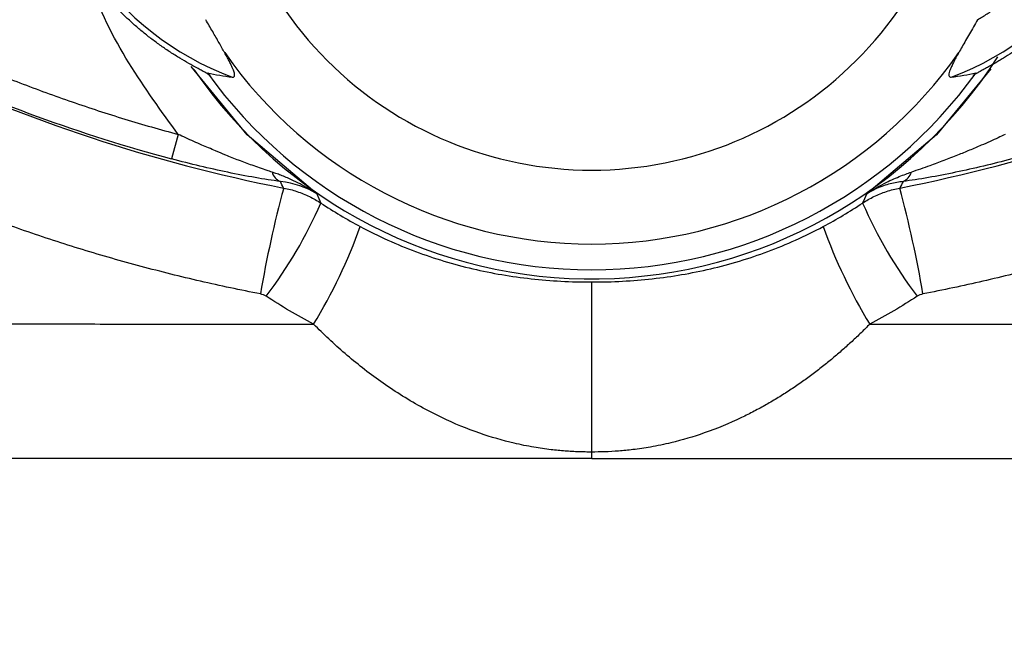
# Model space of a CAD drawing. Header units: millimetres. Extents: x 0 to 864, y 0 to 559.
# Tile 5 of 55: x 140 to 160, y 134 to 146. Entities that reach past the tile are written whole.
import ezdxf

# ---------------------------------------------------------------- set-up
doc = ezdxf.new("R2010")
doc.units = ezdxf.units.MM
doc.layers.add('DIMENSIONS', color=140, linetype='Continuous', lineweight=25)
doc.styles.add('SLDTEXTSTYLE0', font='TXT', dxfattribs={"width": 0.75})
doc.dimstyles.new('SLDDIMSTYLE0', dxfattribs={"dimtxt": 6, "dimasz": 6, "dimexe": 0, "dimexo": 0.0625, "dimgap": 1.5, "dimtad": 0, "dimtih": 1, "dimtoh": 1, "dimdec": 1, "dimrnd": 1e-09, "dimzin": 4, "dimdsep": 46, "dimtxsty": 'SLDTEXTSTYLE0', "dimsah": 1, "dimcen": 0.09, "dimadec": 0, "dimazin": 1, "dimtfac": 1, "dimtdec": 1, "dimtofl": 0, "dimtmove": 0, "dimatfit": 3, "dimfxl": 0, "dimfrac": 2, "dimtolj": 1, "dimtzin": 12, "dimarcsym": 0})

# ---------------------------------------------------------------- blocks, each defined once
blk = doc.blocks.new('_D_3')
at = {"layer": 'DIMENSIONS'}
for p, q in [((100.64, 172.453), (100.64, 111.398)), ((202.64, 172.453), (202.64, 111.398)), ((143.882, 115.456), (142.053, 115.456)), ((142.053, 115.456), (142.053, 105.931)), ((159.398, 115.456), (161.226, 115.456)), ((161.226, 115.456), (161.226, 105.931)), ((100.64, 114.573), (139.009, 114.573)), ((202.64, 114.573), (164.271, 114.573)), ((142.053, 105.931), (143.882, 105.931)), ((161.226, 105.931), (159.398, 105.931))]:
    blk.add_line(p, q, dxfattribs=at)
for points in [[(100.64, 114.573), (106.64, 113.65), (106.64, 115.496)], [(202.64, 114.573), (196.64, 115.496), (196.64, 113.65)]]:
    blk.add_solid(points, dxfattribs=at)
at = {"layer": 'DIMENSIONS', "char_height": 6, "attachment_point": 1, "style": 'SLDTEXTSTYLE0'}
for s, insert in [('102.0', (141.665, 124.409)), ('4.02', (143.882, 113.666))]:
    blk.add_mtext(s, dxfattribs=dict(at, insert=insert))

msp = doc.modelspace()

# ---------------------------------------------------------------- linework, layer by layer
for p, q in [((143.523, 143.581), (143.394, 143.1)), ((151.64, 137.351), (151.64, 140.687)), ((151.64, 137.223), (151.64, 137.351))]:
    msp.add_line(p, q)
at = {"flags": 128}
for points in [[(146.242, 142.419), (144.874, 143.57), (143.778, 144.91)], [(159.473, 144.868), (158.406, 143.57), (157.038, 142.419)]]:
    msp.add_lwpolyline(points, dxfattribs=at)
for centre, radius, start, end in [((146.64, 150.223), 5.889, 110.4347, 249.5653), ((156.64, 150.223), 5.889, 290.4347, 69.5653), ((151.64, 150.223), 8.792, 214.9648, 270), ((151.64, 150.223), 8.792, 270, 325.0352), ((151.64, 173.781), 31.77, 244.971, 254.9566), ((151.64, 150.223), 9.475, 214.5102, 327.2885), ((151.64, 150.223), 9.298, 215.759, 270), ((151.64, 150.223), 9.298, 270, 324.241), ((145.639, 142.922), 0.286, 196.0833, 247.0306), ((157.64, 142.922), 0.286, 292.9694, 343.9167), ((166.364, 136.889), 21.523, 164.8073, 170.4716), ((136.916, 136.889), 21.523, 9.5284, 15.1927), ((138.318, 145.699), 8.721, 322.6345, 336.5939), ((164.962, 145.699), 8.721, 203.4061, 217.3655), ((137.169, 145.349), 10.552, 328.6513, 340.1955), ((166.111, 145.349), 10.552, 199.8045, 211.3487)]:
    msp.add_arc(centre, radius, start, end)
for points, knots in [([(151.64, 157.566), (153.587, 157.566), (155.455, 156.792), (158.209, 154.038), (158.983, 152.17), (158.983, 148.276), (158.209, 146.408), (155.455, 143.654), (153.587, 142.88), (149.692, 142.88), (147.825, 143.654), (145.071, 146.408), (144.297, 148.276), (144.297, 152.17), (145.071, 154.038), (147.825, 156.792), (149.692, 157.566), (151.64, 157.566)], [0, 0, 0, 0, 0.125, 0.125, 0.25, 0.25, 0.375, 0.375, 0.5, 0.5, 0.625, 0.625, 0.75, 0.75, 0.875, 0.875, 1, 1, 1, 1]), ([(143.557, 145.075), (143.494, 145.114), (143.368, 145.191), (143.185, 145.316), (143.007, 145.446), (142.834, 145.583), (142.666, 145.726), (142.502, 145.876), (142.214, 146.16), (141.829, 146.609), (141.405, 147.257), (141.067, 147.955), (140.74, 148.934), (140.573, 150.223), (140.741, 151.512), (141.066, 152.489), (141.404, 153.186), (141.828, 153.835), (142.249, 154.326), (142.621, 154.684), (142.917, 154.934), (143.228, 155.165), (143.447, 155.302), (143.557, 155.371)], [0, 0, 0, 0, 0.0179488, 0.0358383, 0.053693, 0.0715371, 0.0893954, 0.1072921, 0.1252516, 0.1877153, 0.2502228, 0.3127656, 0.3753527, 0.5001421, 0.6246292, 0.6870527, 0.7495201, 0.8120549, 0.8746336, 0.9060328, 0.9373058, 0.9685844, 1, 1, 1, 1]), ([(159.722, 155.371), (159.786, 155.332), (159.911, 155.255), (160.095, 155.13), (160.273, 155), (160.446, 154.863), (160.614, 154.72), (160.777, 154.57), (161.066, 154.285), (161.45, 153.837), (161.874, 153.189), (162.213, 152.491), (162.539, 151.512), (162.707, 150.223), (162.539, 148.934), (162.214, 147.957), (161.876, 147.26), (161.452, 146.611), (161.031, 146.12), (160.659, 145.762), (160.363, 145.512), (160.052, 145.281), (159.832, 145.144), (159.722, 145.075)], [0, 0, 0, 0, 0.017949, 0.035838, 0.053693, 0.071537, 0.089395, 0.107292, 0.125252, 0.187715, 0.250223, 0.312766, 0.375353, 0.500142, 0.624629, 0.687053, 0.74952, 0.812055, 0.874634, 0.906033, 0.937306, 0.968584, 1, 1, 1, 1]), ([(159.216, 145.831), (159.278, 145.868), (159.402, 145.943), (159.582, 146.065), (159.756, 146.194), (159.924, 146.33), (160.087, 146.473), (160.353, 146.729), (160.698, 147.122), (161.071, 147.685), (161.368, 148.291), (161.647, 149.13), (161.788, 150.223), (161.647, 151.316), (161.368, 152.155), (161.071, 152.761), (160.698, 153.324), (160.306, 153.772), (159.928, 154.119), (159.585, 154.387), (159.339, 154.539), (159.216, 154.615)], [0, 0, 0, 0, 0.020551, 0.041031, 0.061475, 0.081922, 0.10241, 0.122974, 0.186548, 0.25017, 0.313744, 0.377367, 0.500014, 0.622661, 0.686235, 0.749857, 0.813431, 0.877053, 0.918075, 0.958957, 1, 1, 1, 1]), ([(143.523, 143.581), (143.189, 144.039), (142.506, 144.977), (141.925, 146.106), (141.752, 146.766), (141.73, 146.853)], [0, 0, 0, 0, 0.454052, 0.92867, 1, 1, 1, 1]), ([(144.435, 145.185), (144.417, 145.216), (144.381, 145.28), (144.323, 145.381), (144.262, 145.487), (144.199, 145.598), (144.132, 145.713), (144.087, 145.791), (144.064, 145.831)], [0, 0, 0, 0, 0.1511702, 0.3085704, 0.4722031, 0.6420313, 0.8179908, 1, 1, 1, 1]), ([(159.216, 145.831), (159.189, 145.783), (159.135, 145.69), (159.056, 145.553), (158.981, 145.424), (158.911, 145.301), (158.866, 145.223), (158.845, 145.185)], [0, 0, 0, 0, 0.217693, 0.426647, 0.626731, 0.817854, 1, 1, 1, 1]), ([(138.409, 145.446), (138.575, 145.37), (138.905, 145.218), (139.405, 145), (139.909, 144.791), (140.415, 144.591), (140.925, 144.4), (141.438, 144.218), (141.954, 144.045), (142.474, 143.881), (142.997, 143.725), (143.348, 143.629), (143.523, 143.581)], [0, 0, 0, 0, 0.100183, 0.200244, 0.300213, 0.400122, 0.5, 0.599878, 0.699787, 0.799756, 0.899817, 1, 1, 1, 1]), ([(144.584, 144.705), (144.592, 144.704), (144.607, 144.704), (144.622, 144.715), (144.629, 144.734), (144.629, 144.762), (144.621, 144.799), (144.606, 144.844), (144.585, 144.897), (144.556, 144.958), (144.521, 145.027), (144.481, 145.103), (144.45, 145.157), (144.435, 145.185)], [0, 0, 0, 0, 0.0816009, 0.1607911, 0.2391867, 0.3184278, 0.4000619, 0.4854505, 0.5757187, 0.6717468, 0.7741892, 0.8835064, 1, 1, 1, 1]), ([(158.845, 145.185), (158.826, 145.151), (158.79, 145.086), (158.742, 144.996), (158.704, 144.917), (158.675, 144.85), (158.657, 144.794), (158.649, 144.751), (158.653, 144.722), (158.668, 144.705), (158.687, 144.705), (158.696, 144.705)], [0, 0, 0, 0, 0.141431, 0.272223, 0.393021, 0.504857, 0.609244, 0.708237, 0.804404, 0.900665, 1, 1, 1, 1]), ([(144.152, 144.736), (144.15, 144.738), (144.144, 144.743), (144.128, 144.753), (144.106, 144.766), (144.079, 144.781), (144.036, 144.805), (143.974, 144.839), (143.868, 144.897), (143.727, 144.975), (143.615, 145.041), (143.557, 145.075)], [0, 0, 0, 0, 0.043582, 0.089361, 0.138646, 0.19249, 0.251701, 0.369806, 0.501843, 0.741457, 1, 1, 1, 1]), ([(159.722, 145.075), (159.693, 145.058), (159.635, 145.024), (159.55, 144.974), (159.468, 144.928), (159.386, 144.883), (159.307, 144.839), (159.236, 144.801), (159.183, 144.771), (159.144, 144.749), (159.133, 144.74), (159.127, 144.736)], [0, 0, 0, 0, 0.131561, 0.257734, 0.379214, 0.496775, 0.629695, 0.74853, 0.844173, 0.92636, 1, 1, 1, 1]), ([(144.095, 144.79), (144.176, 144.772), (144.341, 144.738), (144.502, 144.716), (144.584, 144.705)], [0, 0, 0, 0, 0.490793, 1, 1, 1, 1]), ([(158.696, 144.705), (158.778, 144.716), (158.939, 144.738), (159.104, 144.772), (159.185, 144.79)], [0, 0, 0, 0, 0.509207, 1, 1, 1, 1]), ([(145.365, 142.842), (145.332, 142.853), (145.205, 142.894), (144.986, 142.97), (144.714, 143.07), (144.473, 143.167), (144.233, 143.268), (143.97, 143.38), (143.726, 143.487), (143.572, 143.559), (143.523, 143.581)], [0, 0, 0, 0, 0.05588, 0.218526, 0.362109, 0.498572, 0.608371, 0.75026, 0.920993, 1, 1, 1, 1]), ([(159.757, 143.581), (159.71, 143.559), (159.612, 143.512), (159.456, 143.441), (159.268, 143.358), (159.055, 143.269), (158.809, 143.168), (158.549, 143.067), (158.305, 142.977), (158.093, 142.902), (157.974, 142.862), (157.915, 142.842)], [0, 0, 0, 0, 0.07534, 0.159633, 0.252928, 0.377045, 0.501458, 0.648956, 0.795837, 0.898836, 1, 1, 1, 1]), ([(145.138, 140.452), (144.941, 140.491), (144.547, 140.569), (143.961, 140.7), (143.377, 140.84), (142.796, 140.99), (142.219, 141.15), (141.644, 141.32), (141.073, 141.5), (140.506, 141.69), (139.942, 141.891), (139.381, 142.101), (138.823, 142.321), (138.27, 142.551), (137.719, 142.791), (137.356, 142.959), (137.174, 143.043)], [0, 0, 0, 0, 0.071648, 0.143197, 0.214663, 0.286062, 0.35741, 0.428723, 0.500019, 0.571313, 0.642623, 0.713965, 0.785356, 0.856814, 0.928357, 1, 1, 1, 1]), ([(145.528, 142.658), (145.219, 142.699), (144.857, 142.763), (144.134, 142.913), (143.766, 143), (143.394, 143.1)], [0, 0, 0, 0, 0.5, 0.5, 1, 1, 1, 1]), ([(159.886, 143.1), (159.513, 143), (159.146, 142.913), (158.423, 142.763), (158.061, 142.699), (157.752, 142.658)], [0, 0, 0, 0, 0.5, 0.5, 1, 1, 1, 1]), ([(166.106, 143.043), (165.924, 142.959), (165.561, 142.791), (165.01, 142.551), (164.456, 142.321), (163.899, 142.101), (163.338, 141.891), (162.774, 141.69), (162.206, 141.5), (161.635, 141.32), (161.061, 141.15), (160.484, 140.99), (159.903, 140.84), (159.319, 140.7), (158.732, 140.569), (158.339, 140.491), (158.142, 140.452)], [0, 0, 0, 0, 0.071643, 0.143186, 0.214644, 0.286035, 0.357377, 0.428687, 0.499981, 0.571277, 0.64259, 0.713938, 0.785337, 0.856803, 0.928352, 1, 1, 1, 1]), ([(146.242, 142.419), (146.188, 142.453), (146.081, 142.52), (145.916, 142.611), (145.736, 142.699), (145.577, 142.767), (145.449, 142.814), (145.39, 142.834), (145.365, 142.842)], [0, 0, 0, 0, 0.196884, 0.392065, 0.585571, 0.814223, 0.918579, 1, 1, 1, 1]), ([(157.038, 142.419), (157.097, 142.456), (157.208, 142.525), (157.374, 142.615), (157.528, 142.691), (157.67, 142.752), (157.797, 142.802), (157.878, 142.83), (157.915, 142.842)], [0, 0, 0, 0, 0.214219, 0.409378, 0.58556, 0.742766, 0.880941, 1, 1, 1, 1]), ([(157.752, 142.658), (157.711, 142.653), (157.625, 142.641), (157.497, 142.613), (157.363, 142.573), (157.207, 142.513), (157.101, 142.454), (157.038, 142.419)], [0, 0, 0, 0, 0.15306, 0.320048, 0.500984, 0.701553, 1, 1, 1, 1]), ([(145.593, 142.529), (145.637, 142.52), (145.725, 142.502), (145.854, 142.463), (145.979, 142.417), (146.099, 142.364), (146.213, 142.303), (146.286, 142.258), (146.322, 142.235)], [0, 0, 0, 0, 0.1707903, 0.3404376, 0.5085453, 0.6747374, 0.838663, 1, 1, 1, 1]), ([(156.958, 142.235), (156.994, 142.258), (157.066, 142.303), (157.181, 142.364), (157.301, 142.417), (157.426, 142.463), (157.555, 142.502), (157.643, 142.52), (157.687, 142.529)], [0, 0, 0, 0, 0.161337, 0.325263, 0.491455, 0.659562, 0.82921, 1, 1, 1, 1]), ([(147.097, 141.774), (147.454, 141.584), (147.816, 141.422), (148.551, 141.148), (148.925, 141.035), (149.684, 140.857), (150.064, 140.793), (150.837, 140.708), (151.229, 140.687), (151.64, 140.687)], [0, 0, 0, 0, 0.25, 0.25, 0.5, 0.5, 0.75, 0.75, 1, 1, 1, 1]), ([(151.64, 140.687), (151.844, 140.687), (152.047, 140.692), (152.442, 140.713), (152.637, 140.729), (153.216, 140.793), (153.597, 140.857), (154.355, 141.035), (154.729, 141.148), (155.464, 141.422), (155.826, 141.584), (156.183, 141.774)], [0, 0, 0, 0, 0.125, 0.125, 0.25, 0.25, 0.5, 0.5, 0.75, 0.75, 1, 1, 1, 1]), ([(114.825, 139.943), (115.051, 139.942), (115.502, 139.939), (116.186, 139.936), (116.876, 139.932), (117.572, 139.929), (118.275, 139.925), (118.984, 139.922), (119.699, 139.919), (120.42, 139.915), (121.147, 139.912), (121.881, 139.909), (122.62, 139.906), (123.365, 139.904), (124.116, 139.901), (124.873, 139.898), (125.635, 139.896), (126.403, 139.893), (127.176, 139.891), (127.954, 139.889), (128.737, 139.887), (129.526, 139.885), (130.32, 139.883), (131.118, 139.881), (131.921, 139.879), (132.729, 139.877), (133.541, 139.875), (134.358, 139.874), (135.179, 139.872), (136.005, 139.871), (136.834, 139.87), (137.667, 139.868), (138.504, 139.867), (139.344, 139.866), (140.188, 139.865), (141.036, 139.864), (141.886, 139.863), (142.74, 139.862), (143.596, 139.862), (144.455, 139.861), (145.317, 139.86), (145.892, 139.86), (146.18, 139.86)], [0, 0, 0, 0, 0.023369, 0.046826, 0.070372, 0.094007, 0.117732, 0.141545, 0.165447, 0.189439, 0.213519, 0.237687, 0.261943, 0.286288, 0.310719, 0.335237, 0.359842, 0.384532, 0.409307, 0.434167, 0.459109, 0.484135, 0.509241, 0.534429, 0.559695, 0.58504, 0.610462, 0.63596, 0.661532, 0.687177, 0.712893, 0.73868, 0.764535, 0.790456, 0.816442, 0.842491, 0.868602, 0.894771, 0.920998, 0.94728, 0.973614, 1, 1, 1, 1]), ([(157.099, 139.86), (157.387, 139.86), (157.963, 139.86), (158.825, 139.861), (159.684, 139.862), (160.54, 139.862), (161.394, 139.863), (162.244, 139.864), (163.091, 139.865), (163.935, 139.866), (164.776, 139.867), (165.613, 139.868), (166.446, 139.87), (167.275, 139.871), (168.1, 139.872), (168.921, 139.874), (169.738, 139.875), (170.551, 139.877), (171.358, 139.879), (172.162, 139.881), (172.96, 139.883), (173.754, 139.885), (174.542, 139.887), (175.326, 139.889), (176.104, 139.891), (176.877, 139.893), (177.645, 139.896), (178.407, 139.898), (179.163, 139.901), (179.914, 139.904), (180.66, 139.906), (181.399, 139.909), (182.132, 139.912), (182.86, 139.915), (183.581, 139.919), (184.296, 139.922), (185.005, 139.925), (185.708, 139.929), (186.404, 139.932), (187.094, 139.936), (187.778, 139.939), (188.229, 139.942), (188.455, 139.943)], [0, 0, 0, 0, 0.026385, 0.05272, 0.079001, 0.105228, 0.131397, 0.157507, 0.183556, 0.209543, 0.235464, 0.261318, 0.287105, 0.312821, 0.338466, 0.364038, 0.389536, 0.414958, 0.440303, 0.465569, 0.490756, 0.515863, 0.540888, 0.565831, 0.59069, 0.615466, 0.640156, 0.66476, 0.689279, 0.71371, 0.738055, 0.762311, 0.78648, 0.81056, 0.834551, 0.858454, 0.882267, 0.905992, 0.929627, 0.953174, 0.976631, 1, 1, 1, 1]), ([(151.64, 137.351), (151.598, 137.352), (151.513, 137.352), (151.384, 137.356), (151.252, 137.362), (151.117, 137.371), (150.98, 137.382), (150.773, 137.404), (150.482, 137.447), (150.013, 137.543), (149.407, 137.718), (148.801, 137.969), (148.282, 138.237), (147.882, 138.473), (147.502, 138.728), (147.141, 138.997), (146.801, 139.277), (146.481, 139.563), (146.279, 139.762), (146.18, 139.859)], [0, 0, 0, 0, 0.019051, 0.038597, 0.058727, 0.079519, 0.101047, 0.123381, 0.178339, 0.244882, 0.363372, 0.500369, 0.579014, 0.655421, 0.729479, 0.801074, 0.870093, 0.936433, 1, 1, 1, 1]), ([(157.099, 139.86), (157.043, 139.803), (156.927, 139.689), (156.749, 139.52), (156.563, 139.353), (156.37, 139.188), (156.17, 139.025), (155.963, 138.866), (155.749, 138.712), (155.528, 138.562), (155.301, 138.417), (155.067, 138.279), (154.827, 138.149), (154.425, 137.948), (153.888, 137.725), (153.289, 137.549), (152.819, 137.451), (152.475, 137.399), (152.175, 137.37), (151.904, 137.354), (151.726, 137.352), (151.64, 137.351)], [0, 0, 0, 0, 0.036712, 0.0743872, 0.1130087, 0.1525582, 0.1930155, 0.2343597, 0.2765687, 0.3196198, 0.3634902, 0.4081569, 0.4535974, 0.4997897, 0.6336552, 0.7494868, 0.8184554, 0.875109, 0.9194104, 0.960826, 1, 1, 1, 1]), ([(151.64, 137.223), (145.553, 137.223), (139.555, 137.223), (132.173, 137.223), (130.7, 137.223), (127.799, 137.223), (126.37, 137.223), (122.141, 137.223), (119.401, 137.223), (116.749, 137.223)], [0, 0, 0, 0, 0.5, 0.5, 0.625, 0.625, 0.75, 0.75, 1, 1, 1, 1]), ([(151.64, 137.223), (154.669, 137.223), (157.683, 137.223), (163.682, 137.223), (166.677, 137.223), (172.594, 137.223), (175.488, 137.223), (181.123, 137.223), (183.867, 137.223), (186.531, 137.223)], [0, 0, 0, 0, 0.25, 0.25, 0.5, 0.5, 0.75, 0.75, 1, 1, 1, 1])]:
    msp.add_open_spline(points, degree=3, knots=knots)
for points in [[(138.187, 144.97), (140.552, 143.849), (143.021, 143.035), (145.593, 142.529)], [(157.687, 142.529), (160.258, 143.035), (162.728, 143.849), (165.093, 144.97)], [(146.242, 142.419), (146.033, 142.545), (145.799, 142.627), (145.528, 142.658)], [(145.593, 142.529), (145.571, 142.572), (145.549, 142.615), (145.528, 142.658)], [(157.752, 142.658), (157.731, 142.615), (157.709, 142.572), (157.687, 142.529)], [(146.242, 142.419), (146.267, 142.358), (146.294, 142.296), (146.322, 142.235)], [(156.958, 142.235), (156.986, 142.296), (157.013, 142.358), (157.038, 142.419)], [(146.322, 142.235), (146.573, 142.069), (146.831, 141.916), (147.097, 141.774)], [(156.183, 141.774), (156.449, 141.916), (156.707, 142.069), (156.958, 142.235)], [(145.25, 140.407), (145.215, 140.429), (145.178, 140.444), (145.138, 140.452)], [(146.18, 139.86), (145.861, 140.028), (145.551, 140.21), (145.25, 140.407)], [(158.03, 140.407), (157.729, 140.21), (157.418, 140.028), (157.099, 139.86)], [(158.142, 140.452), (158.102, 140.444), (158.064, 140.429), (158.03, 140.407)]]:
    msp.add_open_spline(points, degree=3)

# ---------------------------------------------------------------- dimensions: what is measured, and where the dimension line sits
at = {"layer": 'DIMENSIONS'}
dim = msp.add_linear_dim(base=(202.64, 114.573), p1=(100.64, 173.723), p2=(202.64, 173.723), angle=0, dimstyle='SLDDIMSTYLE0', dxfattribs=at)
dim.commit()
dim.dimension.update_dxf_attribs({"geometry": '_D_3', "text_midpoint": (151.64, 114.573), "dimtype": 160})

doc.saveas('drawing.dxf')
